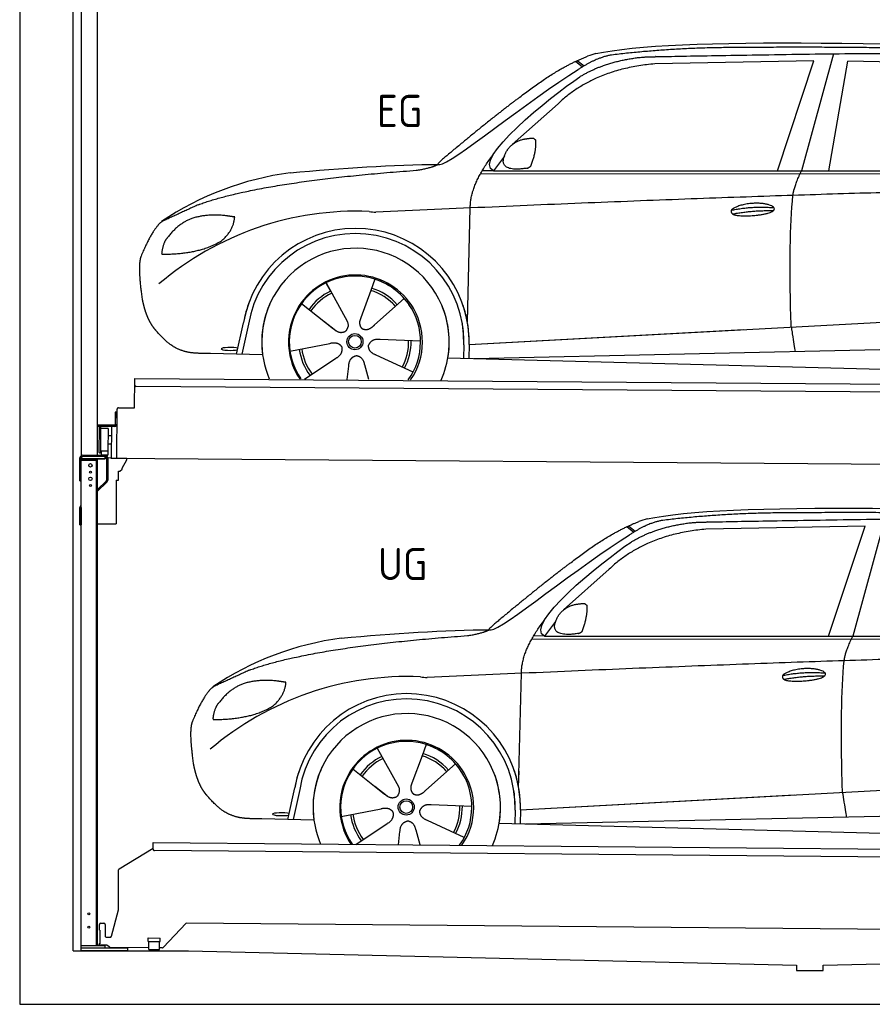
# Model space of a CAD drawing. Header units: millimetres. Extents: x -411 to 6777, y 0 to 6477.
# Tile 1 of 6: x 0 to 3183, y 0 to 3676. Entities that reach past the tile are written whole.
import ezdxf

# ---------------------------------------------------------------- set-up
doc = ezdxf.new("R2010")
doc.units = ezdxf.units.MM
for name, color, linetype, lineweight in [('car', 10, 'Continuous', 25), ('Gebäude', 7, 'Continuous', 25), ('Logo', 7, 'Continuous', 25), ('Plattform', 7, 'Continuous', 25), ('Ständer hinten', 7, 'Continuous', 25)]:
    doc.layers.add(name, color=color, linetype=linetype, lineweight=lineweight)
doc.styles.get("Standard").update_dxf_attribs({"font": 'ISOCP.SHX'})

# ---------------------------------------------------------------- blocks, each defined once
blk = doc.blocks.new('UG Plattfrom Gl550')
at = {"layer": 'Plattform'}
for p, q in [((498.1, 578.8), (498.2, 597.8)), ((498.2, 597.8), (498.3, 603.8)), ((498.3, 603.8), (5435.1, 560.7)), ((371.8, 506.3), (498.1, 583.5)), ((5429.8, 530.7), (503, 573.7)), ((368.7, 352.3), (369.4, 502.1)), ((342.2, 253.9), (368.7, 352.3)), ((297.4, 276.5), (297.6, 298.5)), ((302.6, 303.5), (314.6, 303.4)), ((319.6, 298.3), (319.2, 255.3)), ((621.4, 302.7), (535.3, 212)), ((5347, 261.5), (621.4, 302.7)), ((297.4, 276.5), (299.7, 276.5)), ((299.7, 276.5), (299.3, 225.5)), ((296.9, 220.5), (297, 225.5)), ((299.3, 225.5), (297, 225.5)), ((324.2, 250.3), (337.3, 250.2)), ((479.6, 234.9), (479.7, 247.9)), ((479.6, 234.9), (524.6, 234.5)), ((479.7, 247.9), (524.7, 247.5)), ((481.8, 204.9), (482.1, 234.9)), ((521.8, 204.6), (522.1, 234.6)), ((524.6, 234.5), (524.7, 247.5)), ((325.2, 220.3), (296.9, 220.5)), ((335.5, 213.3), (328.3, 219.2)), ((481.8, 210.9), (338.6, 212.2)), ((481.8, 204.9), (521.8, 204.6)), ((531.7, 210.5), (521.8, 210.6))]:
    blk.add_line(p, q, dxfattribs=at)
for centre, start, end in [((503.1, 578.7), 179.5, 269.5), ((374.4, 502.1), 121.4261, 179.5), ((302.6, 298.5), 89.5, 179.5), ((314.6, 298.4), 359.5, 89.5), ((324.2, 255.3), 179.5, 269.5), ((337.4, 255.2), 269.5, 344.9258), ((325.1, 215.3), 50.8402, 89.5), ((338.6, 217.2), 230.8402, 269.5), ((531.7, 215.5), 269.5, 316.4902)]:
    blk.add_arc(centre, 5, start, end, dxfattribs=at)
blk = doc.blocks.new('Palette EG Gl550')
at = {"layer": 'Plattform'}
for p, q in [((428.6, 2227), (429.5, 2337)), ((429.5, 2337), (5467.3, 2298)), ((5462.1, 2268), (434.2, 2307)), ((356.5, 2210.3), (356.1, 2164.3)), ((363.5, 2210.2), (356.5, 2210.3)), ((358.1, 2163.3), (358.5, 2210.3)), ((362.6, 2037.5), (363.6, 2222.5)), ((368.6, 2227.5), (428.6, 2227)), ((354.1, 2162.3), (292.8, 2162.8)), ((293.1, 2162.8), (293.1, 2157.8)), ((293.1, 2160.8), (355.1, 2160.3)), ((355.1, 2157.3), (293.1, 2157.8)), ((297.3, 2060.5), (298, 2154.5)), ((302, 2154.5), (301.3, 2060.5)), ((330, 2149.4), (329.3, 2065.2)), ((342.6, 2157.4), (341.7, 2037.7)), ((355.1, 2157.3), (355.1, 2160.3)), ((363.1, 2163.2), (358.1, 2163.3)), ((358.2, 2163.3), (363.1, 2163.2)), ((342.3, 2121.9), (329.8, 2122.3)), ((328.9, 2065), (303.9, 2065)), ((303.9, 2065), (303.9, 2050)), ((328.9, 2065), (303.9, 2065)), ((303.9, 2065), (303.9, 2050)), ((328.9, 2065), (328.9, 2050)), ((328.9, 2065), (328.9, 2050)), ((342.1, 2091.7), (329.5, 2091.8)), ((303.9, 2050), (328.9, 2050)), ((328.9, 2050), (303.9, 2050)), ((5465, 1998), (341.7, 2037.7))]:
    blk.add_line(p, q, dxfattribs=at)
for centre, radius, start, end in [((434.3, 2312), 5, 179.556, 269.556), ((368.6, 2222.5), 5, 89.556, 179.556), ((300, 2154.5), 2, 359.3444, 179.3444), ((302.4, 2150.4), 0.4, 179.3444, 271.7264), ((313.4, 1823.4), 326.8, 87.1681, 91.938), ((329.6, 2149.4), 0.4, 359.3444, 86.9565), ((354.1, 2164.3), 2.01, 269.7445, 359.3674), ((355.1, 2163.3), 3, 269.7663, 359.5554), ((355.1, 2163.3), 6, 269.556, 359.556), ((355.1, 2163.3), 6, 269.5566, 359.5553), ((299.3, 2060.5), 2, 179.3444, 359.3444), ((301.7, 2064.6), 0.4, 86.9623, 179.3444), ((302.7, 2073.3), 8.39, 263.3001, 278.0521), ((328.9, 2065.2), 0.4, 267.6536, 359.3444)]:
    blk.add_arc(centre, radius, start, end, dxfattribs=at)
blk = doc.blocks.new('Ständer hinten')
at = {"layer": 'Ständer hinten'}
for p, q in [((229.9, 5062), (229.9, 2048.6)), ((229.9, 5062), (289.9, 5062)), ((289.9, 2050), (289.9, 5062)), ((289.9, 4942), (312.9, 4942)), ((312.9, 4942), (312.9, 4640.7)), ((312.9, 4550.8), (312.9, 4440.7)), ((312.9, 4440.7), (289.9, 4441)), ((230, 2040), (230, 2037)), ((230, 2037), (318.9, 2037)), ((318.9, 2045), (235, 2045)), ((318.9, 2045), (318.9, 2037))]:
    blk.add_line(p, q, dxfattribs=at)
blk = doc.blocks.new('Car_EG')
at = {"layer": 'car'}
for p, q in [((3037.9, 3548.8), (2918.5, 3111.9)), ((2075.4, 3520.6), (2101.4, 3500.1)), ((2081.3, 3523.3), (2106.7, 3503.2)), ((2964.5, 3523), (2370.7, 3511.1)), ((2828.5, 3111.9), (2964.5, 3523)), ((3020.2, 3112), (3091, 3521.1)), ((3792.6, 3504.8), (3091, 3521.1)), ((2009.8, 3362.5), (1839, 3210.1)), ((1809.4, 3167), (1768.3, 3111.3)), ((1721.3, 3102.4), (4364.6, 3099.2)), ((1768.3, 3111.3), (1727, 3112.4)), ((1768.3, 3111.3), (4420.2, 3112.7)), ((1671.2, 2547.6), (1682.3, 2973.1)), ((1143.3, 2693.6), (1160.5, 2662.6)), ((1143.5, 2693.6), (1222.8, 2549.9)), ((1325.6, 2707.3), (1310.5, 2665.6)), ((1310.5, 2665.6), (1273.2, 2562.5)), ((1052.3, 2616.4), (1171, 2522.3)), ((1435.9, 2635.1), (1325, 2537)), ((1671.2, 2547.6), (1672.8, 2608.3)), ((810, 2427.3), (835.6, 2544.9)), ((854.1, 2539.5), (829.5, 2426.7)), ((1133.8, 2551.8), (1180.1, 2515.1)), ((1273.2, 2562.5), (1269.4, 2552.2)), ((1677.7, 2463), (3547.7, 2565.1)), ((1677.7, 2463), (2701.8, 2519)), ((1009, 2438.8), (1157.7, 2467.7)), ((1496.5, 2475.5), (1345.2, 2481.8)), ((1677.7, 2463), (1676.5, 2411.5)), ((907, 2424.7), (712.8, 2429.9)), ((1658.1, 2462.4), (1656.8, 2412)), ((1697, 2410.9), (3582.9, 2452.3)), ((1063.5, 2334.5), (1180.5, 2412.2)), ((1468.3, 2359.5), (1331, 2423.5)), ((1598.6, 2413.5), (3647.1, 2360.1)), ((1222.2, 2333.1), (1228.3, 2382.6)), ((1303.4, 2332.4), (1288.2, 2387.1))]:
    blk.add_line(p, q, dxfattribs=at)
for radius in [30.1, 23.6]:
    blk.add_circle((1251.5, 2473.8), radius, dxfattribs=at)
for centre, radius, start, end in [((2188.5, 3379.2), 174.5, 102.3489, 113.0153), ((1156.1, 1991.5), 1122.3, 97.5147, 123.9129), ((1259.2, 1820.1), 1141.2, 87.724, 130.3913), ((1332, 3074.5), 117.4, 256.4608, 268.6636), ((1253.6, 2472.9), 424.2, 10.1481, 170.2223), ((1253.4, 2472.7), 404.8, 358.5419, 170.499), ((1253.6, 2472.9), 350, 350.2258, 187.9239), ((1253.6, 2472.9), 250, 34.003, 143.5989), ((1251.5, 2473.8), 245, 51.7123, 188.2101), ((1251.5, 2473.8), 245, 30.221, 72.4019), ((1251.5, 2473.8), 209.6, 115.7372, 144.8747), ((1251.5, 2473.8), 200.6, 115.5705, 145.0215), ((1251.5, 2473.8), 200.6, 41.1155, 72.9111), ((1251.5, 2473.8), 209.6, 41.1302, 72.8747), ((1253.6, 2472.9), 424.2, 158.9384, 170.2223), ((1253.6, 2472.9), 350, 154.4856, 203.0931), ((1253.6, 2472.9), 350, 154.4856, 157.347), ((1253.6, 2472.9), 250, 143.5989, 213.5789), ((1251.5, 2473.8), 245, 144.4019, 214.6129), ((1253.6, 2472.9), 250, 143.5989, 147.9713), ((1251.5, 2473.8), 245, 143.0042, 147.4925), ((1251.5, 2473.8), 200.6, 41.1155, 44.3784), ((1251.5, 2473.8), 245, 324.3871, 34.5977), ((1253.6, 2472.9), 250, 325.4211, 34.003), ((1253.6, 2472.9), 250, 29.7422, 34.003), ((1253.6, 2472.9), 350, 350.2258, 23.1163), ((1253.6, 2472.9), 424.2, 358.6661, 18.6635), ((1253.6, 2472.9), 350, 335.9069, 11.3993), ((1253.6, 2472.9), 404.6, 358.5068, 9.6777), ((1253.6, 2472.9), 424.2, 358.6661, 9.1695), ((1251.5, 2473.8), 200.6, 331.5904, 1.0215), ((1251.5, 2473.8), 209.6, 331.7372, 0.8747), ((1251.5, 2473.8), 209.6, 187.7372, 216.8747), ((1251.5, 2473.8), 200.6, 187.5904, 217.0215)]:
    blk.add_arc(centre, radius, start, end, dxfattribs=at)
blk.add_ellipse((785.5, 2446.9), major_axis=(33.6, -0.3), ratio=0.157274, start_param=0.513473, end_param=5.704241, dxfattribs=at)
for points, degree in [([(2151.2, 3549.7), (2438.8, 3611.3), (3323.8, 3598), (4495.8, 3534.7)], 3), ([(2681.9, 3572.1), (2439, 3572), (2209.6, 3544.1)], 2), ([(3646, 3557.4), (3297.8, 3576.8), (2681.9, 3572.1)], 2), ([(1866.9, 3386.8), (2008, 3497.1), (2120.2, 3539.8)], 2), ([(2209.6, 3544.1), (2153.4, 3535.1), (2085, 3489.8)], 2), ([(2091.3, 3463.1), (2185.1, 3520.8), (2320.7, 3536)], 2), ([(2370.7, 3511.1), (2146.6, 3491.8), (2009.8, 3362.5)], 2), ([(1568.6, 3135.8), (1604.3, 3132), (1906.5, 3380.9), (2085, 3489.8)], 3), ([(1768.3, 3111.3), (1685.3, 3151.4), (1979.2, 3387.7), (2091.3, 3463.1)], 3), ([(1866.9, 3386.8), (1785.8, 3326.3), (1683.4, 3242.9), (1554.1, 3137.7), (1560, 3135.7)], 4), ([(1817.6, 3184.6), (1834.1, 3214.9), (1876.9, 3229)], 2), ([(1876.9, 3229), (1905.6, 3234.7), (1918.5, 3233.5)], 2), ([(1908.1, 3129.4), (1929.6, 3182.4), (1927, 3227.3)], 2), ([(1918.5, 3233.5), (1924.5, 3227.4), (1927, 3227.3)], 2), ([(1682.3, 2973.1), (1679.9, 3056.7), (1768.8, 3174)], 2), ([(1894.6, 3121.7), (1772.4, 3103), (1817.6, 3184.6)], 2), ([(1009.4, 3104.2), (1205.7, 3122.1), (1390.9, 3135.2), (1568.6, 3135.8)], 3), ([(1480.7, 3113.9), (1533.9, 3121.8), (1559.7, 3134.7)], 2), ([(1894.6, 3121.7), (1900.7, 3123.5), (1908.1, 3129.4)], 2), ([(667.1, 2985.4), (903.7, 3072), (1480.7, 3113.9)], 2), ([(2886.6, 3020), (2889.7, 3051), (2918.5, 3111.9)], 2), ([(4638.8, 3041), (3762.4, 3069.4), (1329.3, 2957.2)], 2), ([(667.1, 2985.4), (532.9, 2923.5)], 1), ([(770, 2944.2), (702.5, 2951.9), (643.1, 2934.4)], 2), ([(802.6, 2939.5), (784.9, 2941.6), (770, 2944.2)], 2), ([(2656.5, 2964.7), (2732, 2980.9), (2815.5, 2974.4)], 2), ([(2661.4, 2950.8), (2735.6, 2964.7), (2813.5, 2963.3)], 2), ([(532.9, 2923.5), (498.2, 2900.8), (453.2, 2793.7)], 2), ([(643.1, 2934.4), (590.8, 2913.7), (552.7, 2863.7)], 2), ([(752.9, 2850.7), (798.9, 2887.7), (802.6, 2939.5)], 2), ([(552.7, 2863.7), (534.5, 2843.9), (529.7, 2802.6)], 2), ([(531, 2800.3), (675.7, 2800.9), (752.9, 2850.7)], 2), ([(529.7, 2802.6), (533.1, 2802.5), (531, 2800.3)], 2), ([(453.2, 2793.7), (446.7, 2777.8), (444.7, 2749.3), (445.7, 2716.9), (456.9, 2633.7)], 4), ([(1171, 2522.3), (1194.3, 2500.4), (1217.6, 2513.8)], 2), ([(1157.7, 2467.7), (1188.4, 2476.4), (1203, 2453.9)], 2), ([(1345.2, 2481.8), (1313.5, 2485.8), (1302.5, 2461.3)], 2), ([(1180.5, 2412.2), (1208.5, 2427.6), (1203, 2453.9)], 2), ([(1331, 2423.5), (1301, 2434.5), (1302.5, 2461.3)], 2), ([(1228.3, 2382.6), (1229.5, 2414.6), (1255.5, 2421.5)], 2), ([(1288.2, 2387.1), (1282.2, 2418.5), (1255.5, 2421.5)], 2)]:
    blk.add_open_spline(points, degree=degree, dxfattribs=at)
for points, degree, knots in [([(2320.7, 3536), (2347.3, 3538), (2486.7, 3539.9), (3508.2, 3560), (4128.4, 3553.6), (4583.8, 3381), (4560.1, 3207.3)], 4, [0.0821318, 0.0821318, 0.0821318, 0.0821318, 0.0821318, 0.258851, 0.508851, 1, 1, 1, 1, 1]), ([(2880.4, 2528.7), (2879.9, 2542.3), (2879.5, 2555.6), (2879.1, 2568.8), (2873.5, 2758.7), (2876, 2909.1), (2886.6, 3020)], 3, [0, 0, 0, 0, 0.064923, 0.064923, 0.064923, 1, 1, 1, 1]), ([(2656.5, 2964.7), (2660.7, 2969.8), (2681.9, 2985.9), (2764.7, 3005.3), (2879.8, 2968.1), (2770.8, 2940.5), (2686, 2941.9), (2651.7, 2945.8), (2656.5, 2964.7)], 5, [0, 0, 0, 0, 0, 0, 0.300106, 0.500106, 0.700106, 1, 1, 1, 1, 1, 1]), ([(456.9, 2633.7), (457.7, 2629.5), (458.6, 2625.3), (459.5, 2621.1), (460.5, 2617.1), (464, 2602.3), (468, 2588.6), (472.4, 2576.1), (477.3, 2564.8)], 4, [0.4914944, 0.4914944, 0.4914944, 0.4914944, 0.4914944, 0.5422469, 0.5422469, 0.5422469, 0.5422469, 0.728655, 0.728655, 0.728655, 0.728655, 0.728655]), ([(476.9, 2565.5), (478.3, 2562.3), (479.7, 2559.2), (481.1, 2556.2), (482.6, 2553.3), (488.2, 2542.2), (494.2, 2532.8), (500.4, 2524.9), (506.9, 2517.4)], 4, [0.7288005, 0.7288005, 0.7288005, 0.7288005, 0.7288005, 0.7843928, 0.7843928, 0.7843928, 0.7843928, 1, 1, 1, 1, 1]), ([(1222.8, 2549.9), (1224.5, 2545.8), (1225.5, 2541.8), (1225.8, 2537.9), (1226.4, 2529.3), (1223.7, 2521.3), (1217.6, 2513.8)], 3, [0.2167758, 0.2167758, 0.2167758, 0.2167758, 0.4600873, 0.4600873, 0.4600873, 1, 1, 1, 1]), ([(1269.4, 2552.2), (1268.8, 2549), (1268.5, 2546), (1268.6, 2543.1), (1269, 2540.3), (1269.7, 2534.5), (1271.7, 2529.2), (1275.3, 2524.6), (1280.2, 2521.6)], 4, [0.3191838, 0.3191838, 0.3191838, 0.3191838, 0.3191838, 0.5438253, 0.5438253, 0.5438253, 0.5438253, 1, 1, 1, 1, 1]), ([(1325, 2537), (1325, 2537), (1325, 2537), (1325, 2537), (1325, 2537), (1315.9, 2527.3), (1305.2, 2517.4), (1290.9, 2515), (1280.2, 2521.6)], 4, [-0.000003, -0.000003, -0.000003, -0.000003, -0.000003, 0, 0, 0, 0, 1, 1, 1, 1, 1]), ([(712.8, 2429.9), (688.1, 2430.6), (632.5, 2427), (596.4, 2440.9), (552.8, 2466), (506.9, 2517.4)], 4, [0, 0, 0, 0, 0, 0.597866, 1, 1, 1, 1, 1]), ([(2880.4, 2528.7), (2881, 2524), (2881.7, 2519.5), (2882.4, 2515.2), (2883, 2511.2), (2883.5, 2507.3), (2884.1, 2503.5), (2888.6, 2473.3), (2892.2, 2451.2), (2894.7, 2437.2)], 3, [-0.000011, -0.000011, -0.000011, -0.000011, 0.107576, 0.107576, 0.107576, 0.206414, 0.206414, 0.206414, 1, 1, 1, 1])]:
    blk.add_open_spline(points, degree=degree, knots=knots, dxfattribs=at)
blk = doc.blocks.new('Car_147')
at = {"layer": 'car'}
for p, q in [((3229.2, 1811.5), (3109.9, 1374.6)), ((2266.8, 1783.3), (2292.7, 1762.8)), ((2272.6, 1786), (2298, 1765.9)), ((3155.8, 1785.7), (2562, 1773.8)), ((3019.9, 1374.6), (3155.8, 1785.7)), ((2201.2, 1625.2), (2030.4, 1472.8)), ((2000.7, 1429.7), (1959.6, 1374)), ((1912.6, 1365.1), (4556, 1361.9)), ((1959.6, 1374), (1918.4, 1375.1)), ((1959.6, 1374), (4611.6, 1375.4)), ((1862.5, 810.3), (1873.6, 1235.8)), ((1334.7, 956.3), (1351.9, 925.3)), ((1334.8, 956.3), (1414.2, 812.6)), ((1517, 970), (1501.9, 928.3)), ((1501.9, 928.3), (1464.5, 825.2)), ((1627.3, 897.8), (1516.3, 799.7)), ((1243.7, 879.1), (1362.3, 785)), ((1862.5, 810.3), (1864.1, 871)), ((1325.2, 814.5), (1371.4, 777.8)), ((1464.5, 825.2), (1460.7, 814.9)), ((1869, 725.7), (3739, 827.8)), ((1001.4, 690), (1027, 807.6)), ((1045.5, 802.2), (1020.9, 689.4)), ((1869, 725.7), (2893.1, 781.7)), ((1687.9, 738.2), (1536.6, 744.5)), ((1200.4, 701.5), (1349, 730.4)), ((1849.4, 725.1), (1848.1, 674.7)), ((1869, 725.7), (1867.8, 674.2)), ((1888.4, 673.6), (3774.2, 715)), ((1098.3, 687.4), (904.1, 692.6)), ((1254.9, 597.2), (1371.8, 674.9)), ((1659.6, 622.2), (1522.4, 686.2)), ((1789.9, 676.2), (3838.5, 622.8)), ((1413.6, 595.8), (1419.7, 645.3)), ((1494.8, 595.1), (1479.5, 649.8))]:
    blk.add_line(p, q, dxfattribs=at)
for radius in [30.1, 23.6]:
    blk.add_circle((1442.9, 736.5), radius, dxfattribs=at)
for centre, radius, start, end in [((2379.8, 1641.9), 174.5, 102.3489, 113.0153), ((1347.5, 254.1), 1122.3, 97.5147, 123.9129), ((1450.6, 82.8), 1141.2, 87.724, 130.3913), ((1523.4, 1337.2), 117.4, 256.4608, 268.6636), ((1445, 735.6), 424.2, 10.1481, 170.2223), ((1444.7, 735.4), 404.8, 358.5419, 170.499), ((1445, 735.6), 350, 350.2258, 187.9239), ((1442.9, 736.5), 245, 51.7123, 188.2101), ((1445, 735.6), 250, 34.003, 143.5989), ((1442.9, 736.5), 245, 30.221, 72.4019), ((1442.9, 736.5), 209.6, 115.7372, 144.8747), ((1442.9, 736.5), 200.6, 41.1155, 72.9111), ((1442.9, 736.5), 209.6, 41.1302, 72.8747), ((1445, 735.6), 424.2, 158.9384, 170.2223), ((1445, 735.6), 350, 154.4856, 203.0931), ((1445, 735.6), 350, 154.4856, 157.347), ((1445, 735.6), 250, 143.5989, 213.5789), ((1445, 735.6), 250, 143.5989, 147.9713), ((1442.9, 736.5), 245, 143.0042, 147.4925), ((1442.9, 736.5), 200.6, 115.5705, 145.0215), ((1442.9, 736.5), 245, 144.4019, 214.6129), ((1442.9, 736.5), 200.6, 41.1155, 44.3784), ((1442.9, 736.5), 245, 324.3871, 34.5977), ((1445, 735.6), 250, 325.4211, 34.003), ((1445, 735.6), 250, 29.7422, 34.003), ((1445, 735.6), 350, 350.2258, 23.1163), ((1445, 735.6), 424.2, 358.6661, 18.6635), ((1445, 735.6), 350, 335.9069, 11.3993), ((1445, 735.6), 404.6, 358.5068, 9.6777), ((1445, 735.6), 424.2, 358.6661, 9.1695), ((1442.9, 736.5), 200.6, 331.5904, 1.0215), ((1442.9, 736.5), 209.6, 331.7372, 0.8747), ((1442.9, 736.5), 209.6, 187.7372, 216.8747), ((1442.9, 736.5), 200.6, 187.5904, 217.0215)]:
    blk.add_arc(centre, radius, start, end, dxfattribs=at)
blk.add_ellipse((976.9, 709.6), major_axis=(33.6, -0.3), ratio=0.157274, start_param=0.513473, end_param=5.704241, dxfattribs=at)
for points, degree in [([(2342.5, 1812.4), (2630.1, 1874), (3515.1, 1860.7), (4687.1, 1797.4)], 3), ([(2058.2, 1649.5), (2199.3, 1759.8), (2311.6, 1802.5)], 2), ([(2401, 1806.8), (2344.7, 1797.8), (2276.3, 1752.5)], 2), ([(2873.2, 1834.8), (2630.4, 1834.7), (2401, 1806.8)], 2), ([(3837.4, 1820.1), (3489.2, 1839.5), (2873.2, 1834.8)], 2), ([(2562, 1773.8), (2337.9, 1754.5), (2201.2, 1625.2)], 2), ([(2282.7, 1725.8), (2376.5, 1783.5), (2512.1, 1798.7)], 2), ([(1760, 1398.5), (1795.6, 1394.7), (2097.9, 1643.6), (2276.3, 1752.5)], 3), ([(1959.6, 1374), (1876.6, 1414.1), (2170.6, 1650.4), (2282.7, 1725.8)], 3), ([(2058.2, 1649.5), (1977.1, 1589), (1874.8, 1505.6), (1745.4, 1400.4), (1751.4, 1398.4)], 4), ([(2009, 1447.3), (2025.5, 1477.6), (2068.2, 1491.7)], 2), ([(2068.2, 1491.7), (2096.9, 1497.4), (2109.8, 1496.2)], 2), ([(2099.5, 1392.1), (2120.9, 1445.1), (2118.3, 1490)], 2), ([(2109.8, 1496.2), (2115.9, 1490.1), (2118.3, 1490)], 2), ([(1873.6, 1235.8), (1871.3, 1319.4), (1960.2, 1436.7)], 2), ([(2086, 1384.4), (1963.8, 1365.7), (2009, 1447.3)], 2), ([(1200.7, 1366.9), (1397, 1384.8), (1582.2, 1397.9), (1760, 1398.5)], 3), ([(1672.1, 1376.6), (1725.2, 1384.5), (1751.1, 1397.4)], 2), ([(858.5, 1248.1), (1095.1, 1334.7), (1672.1, 1376.6)], 2), ([(2086, 1384.4), (2092, 1386.2), (2099.5, 1392.1)], 2), ([(3077.9, 1282.7), (3081.1, 1313.7), (3109.9, 1374.6)], 2), ([(4830.2, 1303.7), (3953.8, 1332.1), (1520.6, 1219.9)], 2), ([(858.5, 1248.1), (724.2, 1186.2)], 1), ([(2847.8, 1227.4), (2923.4, 1243.6), (3006.8, 1237.1)], 2), ([(2852.8, 1213.5), (2926.9, 1227.4), (3004.8, 1226)], 2), ([(724.2, 1186.2), (689.6, 1163.5), (644.6, 1056.4)], 2), ([(834.4, 1197.1), (782.1, 1176.4), (744.1, 1126.4)], 2), ([(961.4, 1206.9), (893.8, 1214.6), (834.4, 1197.1)], 2), ([(944.2, 1113.4), (990.3, 1150.4), (994, 1202.2)], 2), ([(994, 1202.2), (976.3, 1204.3), (961.4, 1206.9)], 2), ([(744.1, 1126.4), (725.8, 1106.6), (721.1, 1065.3)], 2), ([(722.4, 1063), (867.1, 1063.6), (944.2, 1113.4)], 2), ([(644.6, 1056.4), (638.1, 1040.5), (636, 1012), (637.1, 979.6), (648.2, 896.4)], 4), ([(721.1, 1065.3), (724.5, 1065.2), (722.4, 1063)], 2), ([(1362.3, 785), (1385.6, 763.1), (1409, 776.5)], 2), ([(1536.6, 744.5), (1504.9, 748.5), (1493.9, 724)], 2), ([(1349, 730.4), (1379.8, 739.1), (1394.4, 716.6)], 2), ([(1371.8, 674.9), (1399.8, 690.3), (1394.4, 716.6)], 2), ([(1522.4, 686.2), (1492.4, 697.2), (1493.9, 724)], 2), ([(1419.7, 645.3), (1420.9, 677.3), (1446.8, 684.2)], 2), ([(1479.5, 649.8), (1473.5, 681.2), (1446.8, 684.2)], 2)]:
    blk.add_open_spline(points, degree=degree, dxfattribs=at)
for points, degree, knots in [([(2512.1, 1798.7), (2538.6, 1800.7), (2678.1, 1802.6), (3699.5, 1822.7), (4319.8, 1816.3), (4775.2, 1643.7), (4751.5, 1470)], 4, [0.0821318, 0.0821318, 0.0821318, 0.0821318, 0.0821318, 0.258851, 0.508851, 1, 1, 1, 1, 1]), ([(2847.8, 1227.4), (2852.1, 1232.5), (2873.2, 1248.6), (2956.1, 1268), (3071.1, 1230.8), (2962.2, 1203.2), (2877.4, 1204.6), (2843.1, 1208.5), (2847.8, 1227.4)], 5, [0, 0, 0, 0, 0, 0, 0.300106, 0.500106, 0.700106, 1, 1, 1, 1, 1, 1]), ([(3071.7, 791.4), (3071.2, 805), (3070.8, 818.3), (3070.4, 831.5), (3064.8, 1021.4), (3067.3, 1171.8), (3077.9, 1282.7)], 3, [0, 0, 0, 0, 0.064923, 0.064923, 0.064923, 1, 1, 1, 1]), ([(648.2, 896.4), (649.1, 892.2), (650, 888), (650.9, 883.8), (651.9, 879.8), (655.4, 865), (659.4, 851.3), (663.8, 838.8), (668.6, 827.5)], 4, [0.4914944, 0.4914944, 0.4914944, 0.4914944, 0.4914944, 0.5422469, 0.5422469, 0.5422469, 0.5422469, 0.728655, 0.728655, 0.728655, 0.728655, 0.728655]), ([(668.3, 828.2), (669.7, 825), (671.1, 821.9), (672.5, 818.9), (673.9, 816), (679.6, 804.9), (685.5, 795.5), (691.8, 787.6), (698.3, 780.1)], 4, [0.7288005, 0.7288005, 0.7288005, 0.7288005, 0.7288005, 0.7843928, 0.7843928, 0.7843928, 0.7843928, 1, 1, 1, 1, 1]), ([(1414.2, 812.6), (1415.9, 808.5), (1416.8, 804.5), (1417.1, 800.6), (1417.8, 792), (1415.1, 784), (1409, 776.5)], 3, [0.2167758, 0.2167758, 0.2167758, 0.2167758, 0.4600873, 0.4600873, 0.4600873, 1, 1, 1, 1]), ([(1460.7, 814.9), (1460.2, 811.7), (1459.9, 808.7), (1460, 805.8), (1460.3, 803), (1461.1, 797.2), (1463.1, 791.9), (1466.6, 787.3), (1471.5, 784.3)], 4, [0.3191838, 0.3191838, 0.3191838, 0.3191838, 0.3191838, 0.5438253, 0.5438253, 0.5438253, 0.5438253, 1, 1, 1, 1, 1]), ([(904.1, 692.6), (879.5, 693.3), (823.8, 689.7), (787.8, 703.6), (744.1, 728.7), (698.3, 780.1)], 4, [0, 0, 0, 0, 0, 0.597866, 1, 1, 1, 1, 1]), ([(1516.3, 799.7), (1516.3, 799.7), (1516.3, 799.7), (1516.3, 799.7), (1516.3, 799.7), (1507.2, 790), (1496.6, 780.1), (1482.3, 777.7), (1471.5, 784.3)], 4, [-0.000003, -0.000003, -0.000003, -0.000003, -0.000003, 0, 0, 0, 0, 1, 1, 1, 1, 1]), ([(3071.7, 791.4), (3072.4, 786.7), (3073.1, 782.2), (3073.7, 777.9), (3074.3, 773.9), (3074.9, 770), (3075.5, 766.2), (3080, 736), (3083.5, 713.9), (3086, 699.9)], 3, [-0.000011, -0.000011, -0.000011, -0.000011, 0.107576, 0.107576, 0.107576, 0.206414, 0.206414, 0.206414, 1, 1, 1, 1])]:
    blk.add_open_spline(points, degree=degree, knots=knots, dxfattribs=at)
blk = doc.blocks.new('Ständer_hinten_GT185')
at = {"layer": 'Ständer hinten'}
for p, q in [((225, 1954), (225, 2040)), ((230, 200), (230, 2040)), ((319, 2037), (230, 2037)), ((230, 2032), (290, 2032)), ((235, 2050), (319, 2050)), ((319, 2045), (235, 2045)), ((285, 2032), (285, 218)), ((290, 218), (290, 2037)), ((319, 2037), (319, 2045)), ((324, 2040), (324, 1957.2)), ((329, 2040), (328.9, 1957.1)), ((341.8, 2039.5), (329, 2040.6)), ((341.8, 2037.7), (341.8, 2039.5)), ((399.8, 2037.2), (341.8, 2037.7)), ((383, 2001.9), (399.7, 2032.7)), ((399.7, 2032.7), (399.8, 2037.2)), ((369, 1957), (369, 1990.5)), ((369, 1990.5), (374, 1990.5)), ((374, 1990.5), (382.9, 1997.4)), ((382.9, 1997.4), (383, 1997.8)), ((383, 1997.8), (383, 2001.9)), ((225, 1954), (230, 1954)), ((290, 1922.1), (322.5, 1953.6)), ((325.8, 1950), (290, 1915.2)), ((360, 1956.3), (369, 1957)), ((360, 1956.3), (360, 1794)), ((230, 1854.9), (225, 1854.9)), ((225, 1790), (225, 1854.9)), ((228.1, 1862.1), (230, 1864)), ((230, 1854.9), (230, 1790)), ((225, 1790), (230, 1790)), ((290, 1794), (360, 1794)), ((319, 218), (230, 218)), ((404, 210), (230, 210)), ((404, 200), (230, 200)), ((319, 210), (319, 218)), ((404, 200), (404, 210))]:
    blk.add_line(p, q, dxfattribs=at)
for centre, radius in [((264, 2012), 6.5), ((264, 1987), 3.7), ((264, 1962), 6.5), ((264, 1937), 3.7), ((258.6, 338), 3.7), ((258.6, 288), 3.7)]:
    blk.add_circle(centre, radius, dxfattribs=at)
for centre, radius, start, end in [((235, 2040), 10, 90, 180), ((235, 2040), 5, 90, 180), ((319, 2040), 10, 0.0086, 89.9915), ((319, 2040), 5, 0, 90), ((319, 1957.2), 5, 314.0428, 0), ((318.9, 1957.1), 10, 314.1186, 0), ((235, 1854.9), 10, 134.1186, 180)]:
    blk.add_arc(centre, radius, start, end, dxfattribs=at)
blk = doc.blocks.new('Gebäude_370_GT185')
at = {"layer": 'Gebäude'}
for p, q in [((0, 5950), (0, 0)), ((200, 200), (200, 5750)), ((200, 200), (630.1, 200)), ((630.1, 200), (2900, 146.1)), ((3000, 146.1), (5231.6, 200)), ((2900, 146.1), (2900, 126.1)), ((2900, 126.1), (3000, 126.1)), ((3000, 126.1), (3000, 146.1)), ((0, 0), (5900, 0))]:
    blk.add_line(p, q, dxfattribs=at)

msp = doc.modelspace()

# ---------------------------------------------------------------- block references
for name in ['Gebäude_370_GT185', 'Car_EG', 'Car_147']:
    msp.add_blockref(name, (0, 0))
at = {"layer": 'Plattform'}
for name in ['Palette EG Gl550', 'UG Plattfrom Gl550']:
    msp.add_blockref(name, (0, 0), dxfattribs=at)
at = {"layer": 'Ständer hinten'}
for name in ['Ständer hinten', 'Ständer_hinten_GT185']:
    msp.add_blockref(name, (0, 0), dxfattribs=at)

# ---------------------------------------------------------------- texts
msp.add_text('UG', height=120).set_placement((1337.66, 1583.58))
at = {"layer": 'Logo'}
msp.add_text('EG', height=120, dxfattribs=at).set_placement((1334, 3275.32))

doc.saveas('drawing.dxf')
